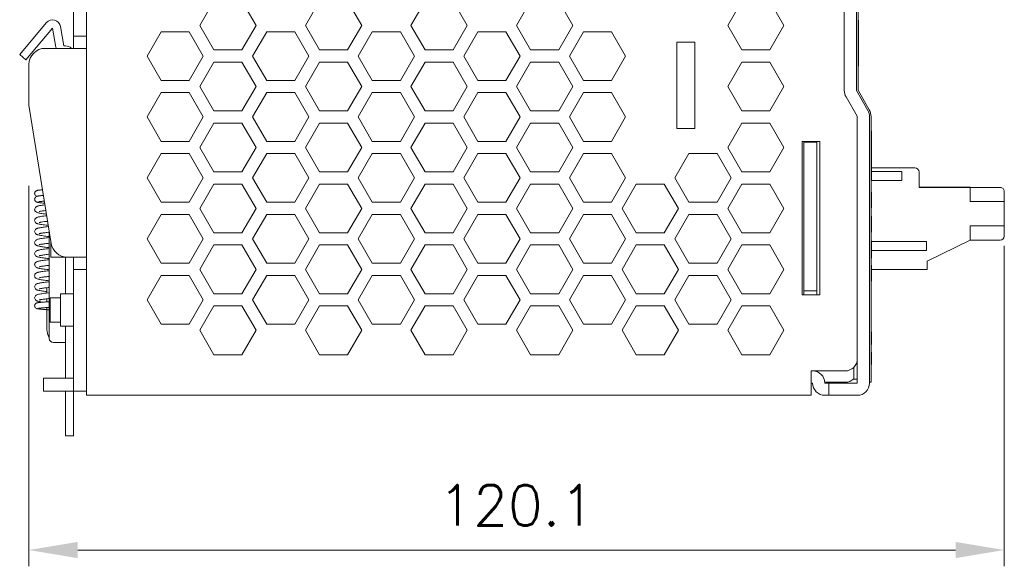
# Model space of a CAD drawing. Header units: millimetres. Extents: x 0 to 420, y 0 to 297.
# Tile 2 of 13: x 160 to 281, y 67 to 134. Entities that reach past the tile are written whole.
import ezdxf

# ---------------------------------------------------------------- set-up
doc = ezdxf.new("R2010")
doc.units = ezdxf.units.MM
doc.layers.get('0').update_dxf_attribs({"linetype": 'CONTINUOUS', "lineweight": 13})
doc.layers.get('Defpoints').update_dxf_attribs({"linetype": 'CONTINUOUS', "lineweight": 13})
doc.layers.add('Dimension', color=2, linetype='CONTINUOUS', lineweight=9)
doc.styles.get("Standard").update_dxf_attribs({"font": 'romans.shx'})
doc.dimstyles.new('yutana', dxfattribs={"dimtxt": 3.5, "dimasz": 3, "dimexe": 1, "dimexo": 0.6, "dimgap": 1.5, "dimtad": 1, "dimdec": 1, "dimzin": 0, "dimdsep": 46, "dimtxsty": 'Standard', "dimcen": 0, "dimadec": 0, "dimazin": 0, "dimtp": 0.01, "dimtm": 0.01, "dimtfac": 1, "dimtdec": 1, "dimtmove": 0, "dimatfit": 3, "dimfxl": 1, "dimtolj": 1, "dimtzin": 0, "dimlwd": 0, "dimlwe": 0, "dimarcsym": 0})

# ---------------------------------------------------------------- blocks, each defined once
blk = doc.blocks.new('*D8')
at = {"layer": 'Defpoints', "color": 0, "ltscale": 5}
for p in [(161.08, 114.97), (281.18, 107.59), (281.18, 68.96)]:
    blk.add_point(p, dxfattribs=at)
at = {"layer": 'Dimension', "color": 0, "lineweight": 0, "ltscale": 5}
for p, q in [((161.08, 113.77), (161.08, 66.96)), ((281.18, 106.39), (281.18, 66.96)), ((167.08, 68.96), (275.18, 68.96))]:
    blk.add_line(p, q, dxfattribs=at)
at = {"layer": 'Dimension', "color": 0, "ltscale": 5}
for points in [[(167.08, 69.96), (167.08, 67.96), (161.08, 68.96)], [(275.18, 69.96), (275.18, 67.96), (281.18, 68.96)]]:
    blk.add_solid(points, dxfattribs=at)
at = {"layer": 'Dimension', "color": 0, "ltscale": 5, "insert": (221.13, 74.46), "char_height": 5, "attachment_point": 5}
blk.add_mtext('\\A1;120.1', dxfattribs=at)

msp = doc.modelspace()

# ---------------------------------------------------------------- linework, layer by layer
for p, q in [((168.18, 88), (168.18, 207.5)), ((261.48, 125.52), (261.48, 171.56)), ((262.98, 171.59), (262.98, 125.5)), ((263.18, 125.55), (263.18, 171.59)), ((166.58, 130.7), (166.58, 166)), ((182.12, 133.5), (183.85, 136.5)), ((187.31, 136.5), (189.05, 133.5)), ((195.12, 133.5), (196.85, 136.5)), ((200.31, 136.5), (202.05, 133.5)), ((208.12, 133.5), (209.85, 136.5)), ((213.31, 136.5), (215.05, 133.5)), ((221.12, 133.5), (222.85, 136.5)), ((226.31, 136.5), (228.05, 133.5)), ((247.12, 133.5), (248.85, 136.5)), ((252.31, 136.5), (254.05, 133.5)), ((159.94, 129.94), (163.21, 133.84)), ((164.96, 133.37), (165.38, 131)), ((183.85, 130.5), (182.12, 133.5)), ((189.05, 133.5), (187.31, 130.5)), ((196.85, 130.5), (195.12, 133.5)), ((202.05, 133.5), (200.31, 130.5)), ((209.85, 130.5), (208.12, 133.5)), ((215.05, 133.5), (213.31, 130.5)), ((222.85, 130.5), (221.12, 133.5)), ((228.05, 133.5), (226.31, 130.5)), ((248.85, 130.5), (247.12, 133.5)), ((254.05, 133.5), (252.31, 130.5)), ((263.18, 134.16), (263.21, 134.16)), ((263.21, 134.16), (263.21, 128.5)), ((163.98, 133.2), (160.7, 129.29)), ((164.4, 130.83), (163.98, 133.2)), ((168.18, 132.2), (166.58, 132.2)), ((175.62, 129.75), (177.35, 132.75)), ((177.35, 132.75), (180.81, 132.75)), ((180.81, 132.75), (182.55, 129.75)), ((188.62, 129.75), (190.35, 132.75)), ((190.35, 132.75), (193.81, 132.75)), ((193.81, 132.75), (195.55, 129.75)), ((201.62, 129.75), (203.35, 132.75)), ((203.35, 132.75), (206.81, 132.75)), ((206.81, 132.75), (208.55, 129.75)), ((214.62, 129.75), (216.35, 132.75)), ((216.35, 132.75), (219.81, 132.75)), ((219.81, 132.75), (221.55, 129.75)), ((227.62, 129.75), (229.35, 132.75)), ((229.35, 132.75), (232.81, 132.75)), ((232.81, 132.75), (234.55, 129.75)), ((165.58, 131), (165.38, 131)), ((240.87, 120.85), (240.87, 131.45)), ((240.87, 131.45), (243.07, 131.45)), ((243.07, 131.45), (243.07, 120.85)), ((160.7, 129.29), (159.94, 129.94)), ((163.08, 130.7), (168.18, 130.7)), ((177.35, 126.75), (175.62, 129.75)), ((182.55, 129.75), (180.81, 126.75)), ((187.31, 130.5), (183.85, 130.5)), ((190.35, 126.75), (188.62, 129.75)), ((195.55, 129.75), (193.81, 126.75)), ((200.31, 130.5), (196.85, 130.5)), ((203.35, 126.75), (201.62, 129.75)), ((208.55, 129.75), (206.81, 126.75)), ((213.31, 130.5), (209.85, 130.5)), ((216.35, 126.75), (214.62, 129.75)), ((221.55, 129.75), (219.81, 126.75)), ((226.31, 130.5), (222.85, 130.5)), ((229.35, 126.75), (227.62, 129.75)), ((234.55, 129.75), (232.81, 126.75)), ((252.31, 130.5), (248.85, 130.5)), ((161.08, 123.7), (161.08, 128.7)), ((182.12, 126), (183.85, 129)), ((183.85, 129), (187.31, 129)), ((187.31, 129), (189.05, 126)), ((195.12, 126), (196.85, 129)), ((196.85, 129), (200.31, 129)), ((200.31, 129), (202.05, 126)), ((208.12, 126), (209.85, 129)), ((209.85, 129), (213.31, 129)), ((213.31, 129), (215.05, 126)), ((221.12, 126), (222.85, 129)), ((222.85, 129), (226.31, 129)), ((226.31, 129), (228.05, 126)), ((247.12, 126), (248.85, 129)), ((248.85, 129), (252.31, 129)), ((252.31, 129), (254.05, 126)), ((263.18, 128.56), (263.21, 128.56)), ((263.18, 128.5), (263.21, 128.5)), ((180.81, 126.75), (177.35, 126.75)), ((193.81, 126.75), (190.35, 126.75)), ((206.81, 126.75), (203.35, 126.75)), ((219.81, 126.75), (216.35, 126.75)), ((232.81, 126.75), (229.35, 126.75)), ((175.62, 122.25), (177.35, 125.25)), ((177.35, 125.25), (180.81, 125.25)), ((180.81, 125.25), (182.55, 122.25)), ((183.85, 123), (182.12, 126)), ((189.05, 126), (187.31, 123)), ((188.62, 122.25), (190.35, 125.25)), ((190.35, 125.25), (193.81, 125.25)), ((193.81, 125.25), (195.55, 122.25)), ((196.85, 123), (195.12, 126)), ((202.05, 126), (200.31, 123)), ((201.62, 122.25), (203.35, 125.25)), ((203.35, 125.25), (206.81, 125.25)), ((206.81, 125.25), (208.55, 122.25)), ((209.85, 123), (208.12, 126)), ((215.05, 126), (213.31, 123)), ((214.62, 122.25), (216.35, 125.25)), ((216.35, 125.25), (219.81, 125.25)), ((219.81, 125.25), (221.55, 122.25)), ((222.85, 123), (221.12, 126)), ((228.05, 126), (226.31, 123)), ((227.62, 122.25), (229.35, 125.25)), ((229.35, 125.25), (232.81, 125.25)), ((232.81, 125.25), (234.55, 122.25)), ((248.85, 123), (247.12, 126)), ((254.05, 126), (252.31, 123)), ((261.48, 125.5), (261.48, 125.52)), ((262.98, 125.5), (264.38, 123.04)), ((264.56, 123.14), (263.18, 125.55)), ((161.08, 123.7), (163.81, 106.68)), ((261.69, 124.73), (261.68, 124.75)), ((263.06, 122.35), (261.69, 124.73)), ((187.31, 123), (183.85, 123)), ((200.31, 123), (196.85, 123)), ((213.31, 123), (209.85, 123)), ((226.31, 123), (222.85, 123)), ((252.31, 123), (248.85, 123)), ((177.35, 119.25), (175.62, 122.25)), ((182.55, 122.25), (180.81, 119.25)), ((182.12, 118.5), (183.85, 121.5)), ((183.85, 121.5), (187.31, 121.5)), ((187.31, 121.5), (189.05, 118.5)), ((190.35, 119.25), (188.62, 122.25)), ((195.55, 122.25), (193.81, 119.25)), ((195.12, 118.5), (196.85, 121.5)), ((196.85, 121.5), (200.31, 121.5)), ((200.31, 121.5), (202.05, 118.5)), ((203.35, 119.25), (201.62, 122.25)), ((208.55, 122.25), (206.81, 119.25)), ((208.12, 118.5), (209.85, 121.5)), ((209.85, 121.5), (213.31, 121.5)), ((213.31, 121.5), (215.05, 118.5)), ((216.35, 119.25), (214.62, 122.25)), ((221.55, 122.25), (219.81, 119.25)), ((221.12, 118.5), (222.85, 121.5)), ((222.85, 121.5), (226.31, 121.5)), ((226.31, 121.5), (228.05, 118.5)), ((229.35, 119.25), (227.62, 122.25)), ((234.55, 122.25), (232.81, 119.25)), ((247.12, 118.5), (248.85, 121.5)), ((248.85, 121.5), (252.31, 121.5)), ((252.31, 121.5), (254.05, 118.5)), ((263.08, 122.3), (263.06, 122.35)), ((263.08, 122.25), (263.08, 122.3)), ((263.08, 92.5), (263.08, 122.25)), ((264.58, 122.3), (264.58, 89.5)), ((264.78, 89.6), (264.78, 122.3)), ((243.07, 120.85), (240.87, 120.85)), ((264.78, 120.53), (264.81, 120.53)), ((264.78, 120.5), (264.81, 120.5)), ((264.78, 120.12), (264.81, 120.12)), ((264.81, 120.53), (264.81, 120.12)), ((264.81, 120.12), (264.81, 119.2)), ((180.81, 119.25), (177.35, 119.25)), ((193.81, 119.25), (190.35, 119.25)), ((206.81, 119.25), (203.35, 119.25)), ((219.81, 119.25), (216.35, 119.25)), ((232.81, 119.25), (229.35, 119.25)), ((256.28, 119.25), (258.48, 119.25)), ((256.28, 100.35), (256.28, 119.25)), ((256.48, 119.25), (256.48, 119.21)), ((258.08, 119.17), (256.48, 119.17)), ((256.48, 119.17), (256.48, 100.35)), ((258.08, 119.25), (258.08, 119.21)), ((258.08, 119.21), (258.08, 119.17)), ((258.08, 119.17), (258.08, 100.35)), ((258.48, 119.25), (258.48, 100.35)), ((264.78, 119.2), (264.81, 119.2)), ((264.81, 119.2), (264.81, 117.7)), ((175.62, 114.75), (177.35, 117.75)), ((177.35, 117.75), (180.81, 117.75)), ((180.81, 117.75), (182.55, 114.75)), ((183.85, 115.5), (182.12, 118.5)), ((189.05, 118.5), (187.31, 115.5)), ((188.62, 114.75), (190.35, 117.75)), ((190.35, 117.75), (193.81, 117.75)), ((193.81, 117.75), (195.55, 114.75)), ((196.85, 115.5), (195.12, 118.5)), ((202.05, 118.5), (200.31, 115.5)), ((201.62, 114.75), (203.35, 117.75)), ((203.35, 117.75), (206.81, 117.75)), ((206.81, 117.75), (208.55, 114.75)), ((209.85, 115.5), (208.12, 118.5)), ((215.05, 118.5), (213.31, 115.5)), ((214.62, 114.75), (216.35, 117.75)), ((216.35, 117.75), (219.81, 117.75)), ((219.81, 117.75), (221.55, 114.75)), ((222.85, 115.5), (221.12, 118.5)), ((228.05, 118.5), (226.31, 115.5)), ((227.62, 114.75), (229.35, 117.75)), ((229.35, 117.75), (232.81, 117.75)), ((232.81, 117.75), (234.55, 114.75)), ((240.62, 114.75), (242.35, 117.75)), ((242.35, 117.75), (245.81, 117.75)), ((245.81, 117.75), (247.55, 114.75)), ((248.85, 115.5), (247.12, 118.5)), ((254.05, 118.5), (252.31, 115.5)), ((264.78, 117.7), (264.81, 117.7)), ((264.81, 117.68), (264.81, 117.5)), ((264.78, 117.49), (264.81, 117.49)), ((264.78, 117.08), (264.81, 117.08)), ((264.78, 116.5), (264.81, 116.5)), ((264.81, 117.49), (264.81, 114.5)), ((187.31, 115.5), (183.85, 115.5)), ((200.31, 115.5), (196.85, 115.5)), ((213.31, 115.5), (209.85, 115.5)), ((226.31, 115.5), (222.85, 115.5)), ((252.31, 115.5), (248.85, 115.5)), ((264.78, 116), (264.81, 116)), ((264.81, 116), (268.68, 116)), ((264.81, 116), (268.68, 116)), ((264.81, 116), (268.68, 116)), ((270.18, 115.99), (264.81, 115.99)), ((268.68, 115.99), (264.81, 115.99)), ((268.58, 115.53), (264.81, 115.53)), ((268.58, 114.44), (268.58, 115.53)), ((270.68, 113.59), (270.68, 115.49)), ((177.35, 111.75), (175.62, 114.75)), ((182.55, 114.75), (180.81, 111.75)), ((182.12, 111), (183.85, 114)), ((183.85, 114), (187.31, 114)), ((187.31, 114), (189.05, 111)), ((190.35, 111.75), (188.62, 114.75)), ((195.55, 114.75), (193.81, 111.75)), ((195.12, 111), (196.85, 114)), ((196.85, 114), (200.31, 114)), ((200.31, 114), (202.05, 111)), ((203.35, 111.75), (201.62, 114.75)), ((208.55, 114.75), (206.81, 111.75)), ((208.12, 111), (209.85, 114)), ((209.85, 114), (213.31, 114)), ((213.31, 114), (215.05, 111)), ((216.35, 111.75), (214.62, 114.75)), ((221.55, 114.75), (219.81, 111.75)), ((221.12, 111), (222.85, 114)), ((222.85, 114), (226.31, 114)), ((226.31, 114), (228.05, 111)), ((229.35, 111.75), (227.62, 114.75)), ((234.55, 114.75), (232.81, 111.75)), ((234.12, 111), (235.85, 114)), ((235.85, 114), (239.31, 114)), ((239.31, 114), (241.05, 111)), ((242.35, 111.75), (240.62, 114.75)), ((247.55, 114.75), (245.81, 111.75)), ((247.12, 111), (248.85, 114)), ((248.85, 114), (252.31, 114)), ((252.31, 114), (254.05, 111)), ((264.78, 114.5), (264.81, 114.5)), ((264.78, 114.48), (264.81, 114.48)), ((268.58, 114.44), (264.78, 114.44)), ((264.81, 114.49), (264.81, 114.48)), ((264.78, 113), (264.81, 113)), ((264.81, 113), (264.81, 111.5)), ((270.68, 113.61), (276.96, 113.61)), ((276.96, 113.59), (270.68, 113.59)), ((276.96, 113.59), (280.68, 113.59)), ((276.96, 111.84), (276.96, 113.59)), ((281.18, 107.59), (281.18, 113.09)), ((162.75, 112.59), (162.86, 112.6)), ((180.81, 111.75), (177.35, 111.75)), ((193.81, 111.75), (190.35, 111.75)), ((206.81, 111.75), (203.35, 111.75)), ((219.81, 111.75), (216.35, 111.75)), ((232.81, 111.75), (229.35, 111.75)), ((245.81, 111.75), (242.35, 111.75)), ((281.18, 111.84), (276.96, 111.84)), ((183.85, 108), (182.12, 111)), ((189.05, 111), (187.31, 108)), ((196.85, 108), (195.12, 111)), ((202.05, 111), (200.31, 108)), ((209.85, 108), (208.12, 111)), ((215.05, 111), (213.31, 108)), ((222.85, 108), (221.12, 111)), ((228.05, 111), (226.31, 108)), ((235.85, 108), (234.12, 111)), ((241.05, 111), (239.31, 108)), ((248.85, 108), (247.12, 111)), ((254.05, 111), (252.31, 108)), ((264.78, 111.5), (264.81, 111.5)), ((264.78, 111.48), (264.81, 111.48)), ((264.78, 111.25), (264.81, 111.25)), ((264.78, 111.08), (264.81, 111.08)), ((264.78, 111.06), (264.81, 111.06)), ((264.81, 111.49), (264.81, 111.26)), ((264.81, 111.25), (264.81, 111.08)), ((162.57, 109.3), (162.57, 109.3)), ((175.62, 107.25), (177.35, 110.25)), ((177.35, 110.25), (180.81, 110.25)), ((180.81, 110.25), (182.55, 107.25)), ((188.62, 107.25), (190.35, 110.25)), ((190.35, 110.25), (193.81, 110.25)), ((193.81, 110.25), (195.55, 107.25)), ((201.62, 107.25), (203.35, 110.25)), ((203.35, 110.25), (206.81, 110.25)), ((206.81, 110.25), (208.55, 107.25)), ((214.62, 107.25), (216.35, 110.25)), ((216.35, 110.25), (219.81, 110.25)), ((219.81, 110.25), (221.55, 107.25)), ((227.62, 107.25), (229.35, 110.25)), ((229.35, 110.25), (232.81, 110.25)), ((232.81, 110.25), (234.55, 107.25)), ((240.62, 107.25), (242.35, 110.25)), ((242.35, 110.25), (245.81, 110.25)), ((245.81, 110.25), (247.55, 107.25)), ((264.78, 110.03), (264.81, 110.03)), ((264.78, 110), (264.81, 110)), ((264.81, 110.03), (264.81, 108.5)), ((163.48, 108.76), (163.28, 108.74)), ((163.58, 108.12), (163.58, 95)), ((187.31, 108), (183.85, 108)), ((200.31, 108), (196.85, 108)), ((213.31, 108), (209.85, 108)), ((226.31, 108), (222.85, 108)), ((239.31, 108), (235.85, 108)), ((252.31, 108), (248.85, 108)), ((264.78, 108.5), (264.81, 108.5)), ((264.78, 108.48), (264.81, 108.48)), ((264.78, 108.41), (264.81, 108.41)), ((264.78, 108.06), (264.81, 108.06)), ((264.81, 108.48), (264.81, 108.06)), ((276.96, 108.84), (281.18, 108.84)), ((276.96, 107.09), (276.96, 108.84)), ((163.78, 106.87), (163.78, 105)), ((177.35, 104.25), (175.62, 107.25)), ((182.55, 107.25), (180.81, 104.25)), ((190.35, 104.25), (188.62, 107.25)), ((195.55, 107.25), (193.81, 104.25)), ((203.35, 104.25), (201.62, 107.25)), ((208.55, 107.25), (206.81, 104.25)), ((216.35, 104.25), (214.62, 107.25)), ((221.55, 107.25), (219.81, 104.25)), ((229.35, 104.25), (227.62, 107.25)), ((234.55, 107.25), (232.81, 104.25)), ((242.35, 104.25), (240.62, 107.25)), ((247.55, 107.25), (245.81, 104.25)), ((264.78, 107.03), (264.81, 107.03)), ((264.78, 107), (264.81, 107)), ((264.78, 106.73), (264.81, 106.73)), ((264.81, 107.03), (264.81, 105.5)), ((271.58, 106.93), (264.81, 106.93)), ((271.58, 105.84), (271.58, 106.93)), ((276.96, 107.09), (271.68, 104.51)), ((276.96, 107.09), (280.68, 107.09)), ((182.12, 103.5), (183.85, 106.5)), ((183.85, 106.5), (187.31, 106.5)), ((187.31, 106.5), (189.05, 103.5)), ((195.12, 103.5), (196.85, 106.5)), ((196.85, 106.5), (200.31, 106.5)), ((200.31, 106.5), (202.05, 103.5)), ((208.12, 103.5), (209.85, 106.5)), ((209.85, 106.5), (213.31, 106.5)), ((213.31, 106.5), (215.05, 103.5)), ((221.12, 103.5), (222.85, 106.5)), ((222.85, 106.5), (226.31, 106.5)), ((226.31, 106.5), (228.05, 103.5)), ((234.12, 103.5), (235.85, 106.5)), ((235.85, 106.5), (239.31, 106.5)), ((239.31, 106.5), (241.05, 103.5)), ((247.12, 103.5), (248.85, 106.5)), ((248.85, 106.5), (252.31, 106.5)), ((252.31, 106.5), (254.05, 103.5)), ((264.78, 106.33), (264.81, 106.33)), ((264.78, 106.15), (264.81, 106.15)), ((264.78, 105.74), (264.81, 105.74)), ((264.78, 105.5), (264.81, 105.5)), ((271.58, 105.84), (264.81, 105.84)), ((264.81, 105.49), (264.81, 105.28)), ((163.58, 104.69), (163.34, 104.67)), ((163.78, 105), (165.79, 105)), ((165.58, 105), (165.58, 100.5)), ((165.79, 105), (168.18, 105)), ((166.58, 83), (166.58, 105)), ((264.78, 105.27), (264.81, 105.27)), ((264.78, 104.86), (264.81, 104.86)), ((264.81, 105.27), (264.81, 104.86)), ((271.68, 103.49), (271.68, 104.51)), ((163.58, 103.33), (163.34, 103.31)), ((163.42, 103.98), (163.58, 103.99)), ((168.18, 103.5), (166.58, 103.5)), ((180.81, 104.25), (177.35, 104.25)), ((183.85, 100.5), (182.12, 103.5)), ((189.05, 103.5), (187.31, 100.5)), ((193.81, 104.25), (190.35, 104.25)), ((196.85, 100.5), (195.12, 103.5)), ((202.05, 103.5), (200.31, 100.5)), ((206.81, 104.25), (203.35, 104.25)), ((209.85, 100.5), (208.12, 103.5)), ((215.05, 103.5), (213.31, 100.5)), ((219.81, 104.25), (216.35, 104.25)), ((222.85, 100.5), (221.12, 103.5)), ((228.05, 103.5), (226.31, 100.5)), ((232.81, 104.25), (229.35, 104.25)), ((235.85, 100.5), (234.12, 103.5)), ((241.05, 103.5), (239.31, 100.5)), ((245.81, 104.25), (242.35, 104.25)), ((248.85, 100.5), (247.12, 103.5)), ((254.05, 103.5), (252.31, 100.5)), ((264.78, 104), (264.81, 104)), ((264.81, 104), (264.81, 102.5)), ((264.81, 103.49), (271.68, 103.49)), ((163.38, 102.61), (163.58, 102.63)), ((175.62, 99.75), (177.35, 102.75)), ((177.35, 102.75), (180.81, 102.75)), ((180.81, 102.75), (182.55, 99.75)), ((188.62, 99.75), (190.35, 102.75)), ((190.35, 102.75), (193.81, 102.75)), ((193.81, 102.75), (195.55, 99.75)), ((201.62, 99.75), (203.35, 102.75)), ((203.35, 102.75), (206.81, 102.75)), ((206.81, 102.75), (208.55, 99.75)), ((214.62, 99.75), (216.35, 102.75)), ((216.35, 102.75), (219.81, 102.75)), ((219.81, 102.75), (221.55, 99.75)), ((227.62, 99.75), (229.35, 102.75)), ((229.35, 102.75), (232.81, 102.75)), ((232.81, 102.75), (234.55, 99.75)), ((240.62, 99.75), (242.35, 102.75)), ((242.35, 102.75), (245.81, 102.75)), ((245.81, 102.75), (247.55, 99.75)), ((264.78, 102.5), (264.81, 102.5)), ((264.78, 102.48), (264.81, 102.48)), ((264.78, 102.41), (264.81, 102.41)), ((264.78, 102.06), (264.81, 102.06)), ((264.81, 102.49), (264.81, 102.06)), ((163.15, 101.23), (163.3, 101.24)), ((163.28, 100.58), (163.28, 101.24)), ((258.08, 100.87), (256.48, 100.87)), ((162.28, 99.56), (162.28, 99.56)), ((163.37, 99.5), (163.11, 99.49)), ((163.28, 99.5), (163.28, 99.88)), ((163.58, 99.51), (163.37, 99.5)), ((163.58, 100.61), (163.48, 100.6)), ((163.68, 97), (163.68, 100)), ((163.68, 100), (164.98, 100)), ((164.98, 96.5), (164.98, 100.5)), ((166.58, 100.5), (164.98, 100.5)), ((177.35, 96.75), (175.62, 99.75)), ((182.55, 99.75), (180.81, 96.75)), ((187.31, 100.5), (183.85, 100.5)), ((190.35, 96.75), (188.62, 99.75)), ((195.55, 99.75), (193.81, 96.75)), ((200.31, 100.5), (196.85, 100.5)), ((203.35, 96.75), (201.62, 99.75)), ((208.55, 99.75), (206.81, 96.75)), ((213.31, 100.5), (209.85, 100.5)), ((216.35, 96.75), (214.62, 99.75)), ((221.55, 99.75), (219.81, 96.75)), ((226.31, 100.5), (222.85, 100.5)), ((229.35, 96.75), (227.62, 99.75)), ((234.55, 99.75), (232.81, 96.75)), ((239.31, 100.5), (235.85, 100.5)), ((242.35, 96.75), (240.62, 99.75)), ((247.55, 99.75), (245.81, 96.75)), ((252.31, 100.5), (248.85, 100.5)), ((258.48, 100.35), (256.28, 100.35)), ((163.13, 98.79), (163.28, 98.8)), ((163.16, 98.56), (163.28, 98.55)), ((163.28, 96.1), (163.28, 98.8)), ((163.28, 98.5), (163.58, 98.5)), ((182.12, 96), (183.85, 99)), ((183.85, 99), (187.31, 99)), ((187.31, 99), (189.05, 96)), ((195.12, 96), (196.85, 99)), ((196.85, 99), (200.31, 99)), ((200.31, 99), (202.05, 96)), ((208.12, 96), (209.85, 99)), ((209.85, 99), (213.31, 99)), ((213.31, 99), (215.05, 96)), ((221.12, 96), (222.85, 99)), ((222.85, 99), (226.31, 99)), ((226.31, 99), (228.05, 96)), ((234.12, 96), (235.85, 99)), ((235.85, 99), (239.31, 99)), ((239.31, 99), (241.05, 96)), ((247.12, 96), (248.85, 99)), ((248.85, 99), (252.31, 99)), ((252.31, 99), (254.05, 96)), ((163.68, 97), (164.98, 97)), ((166.58, 96.5), (164.98, 96.5)), ((165.58, 96.5), (165.58, 90.1)), ((180.81, 96.75), (177.35, 96.75)), ((183.85, 93), (182.12, 96)), ((189.05, 96), (187.31, 93)), ((193.81, 96.75), (190.35, 96.75)), ((196.85, 93), (195.12, 96)), ((202.05, 96), (200.31, 93)), ((206.81, 96.75), (203.35, 96.75)), ((209.85, 93), (208.12, 96)), ((215.05, 96), (213.31, 93)), ((219.81, 96.75), (216.35, 96.75)), ((222.85, 93), (221.12, 96)), ((228.05, 96), (226.31, 93)), ((232.81, 96.75), (229.35, 96.75)), ((235.85, 93), (234.12, 96)), ((241.05, 96), (239.31, 93)), ((245.81, 96.75), (242.35, 96.75)), ((248.85, 93), (247.12, 96)), ((254.05, 96), (252.31, 93)), ((264.78, 95.81), (264.81, 95.81)), ((264.81, 95.81), (264.81, 95.37)), ((264.78, 95.37), (264.81, 95.37)), ((264.78, 95.35), (264.81, 95.35)), ((264.81, 95.35), (264.81, 94.3)), ((164.08, 94.5), (165.58, 94.5)), ((264.78, 94.3), (264.81, 94.3)), ((264.78, 94.27), (264.81, 94.27)), ((264.81, 94.29), (264.81, 94.27)), ((187.31, 93), (183.85, 93)), ((200.31, 93), (196.85, 93)), ((213.31, 93), (209.85, 93)), ((226.31, 93), (222.85, 93)), ((239.31, 93), (235.85, 93)), ((252.31, 93), (248.85, 93)), ((263.08, 89.5), (263.08, 92.5)), ((264.78, 93.33), (264.81, 93.33)), ((264.78, 93.3), (264.81, 93.3)), ((264.81, 93.33), (264.81, 91.8)), ((257.38, 91), (261.58, 91)), ((257.38, 88), (257.38, 91)), ((262.65, 90), (262.65, 91.47)), ((264.78, 91.8), (264.81, 91.8)), ((264.78, 91.78), (264.81, 91.78)), ((264.81, 91.78), (264.81, 91.78)), ((162.88, 90.1), (162.88, 88.5)), ((162.88, 90.1), (166.58, 90.1)), ((262.65, 90), (263.08, 90)), ((257.58, 89.5), (257.38, 89.5)), ((259.08, 89.6), (261.58, 89.6)), ((259.08, 89.5), (263.08, 89.5)), ((259.58, 89.5), (259.58, 88)), ((264.78, 89.6), (264.58, 89.6)), ((162.88, 88.5), (168.18, 88.5)), ((165.58, 83), (165.58, 88.5)), ((257.38, 88), (168.18, 88)), ((259.08, 88), (263.08, 88)), ((165.58, 83), (166.58, 83))]:
    msp.add_line(p, q)
for points in [[(162.75, 113.29), (162.74, 113.29), (162.63, 113.28), (162.53, 113.27), (162.44, 113.26), (162.36, 113.25), (162.29, 113.25), (162.23, 113.24), (162.18, 113.23), (162.13, 113.22), (162.09, 113.21), (162.04, 113.2), (161.99, 113.18), (161.93, 113.14), (161.87, 113.08), (161.82, 113.01), (161.79, 112.92), (161.78, 112.85)], [(161.78, 112.85), (161.79, 112.78), (161.82, 112.69), (161.87, 112.61), (161.93, 112.56), (161.99, 112.52), (162.05, 112.5), (162.08, 112.49)], [(162.27, 112.53), (162.21, 112.52), (162.15, 112.51), (162.1, 112.5), (162.05, 112.48), (161.99, 112.46), (161.93, 112.42), (161.87, 112.36), (161.82, 112.28), (161.79, 112.19), (161.78, 112.13)], [(161.78, 112.13), (161.79, 112.06), (161.82, 111.97), (161.87, 111.89), (161.94, 111.83), (162, 111.8), (162.06, 111.77), (162.12, 111.75), (162.18, 111.74), (162.24, 111.73), (162.32, 111.71), (162.41, 111.7), (162.52, 111.69), (162.64, 111.67), (162.78, 111.66), (162.94, 111.64), (163.02, 111.63)], [(162.26, 112.54), (162.26, 112.54), (162.26, 112.54), (162.28, 112.54), (162.3, 112.54), (162.33, 112.55), (162.36, 112.55), (162.41, 112.56), (162.46, 112.56), (162.52, 112.57), (162.59, 112.57), (162.67, 112.58), (162.75, 112.59)], [(162.86, 112.59), (162.85, 112.59), (162.72, 112.58), (162.61, 112.57), (162.51, 112.56), (162.42, 112.55), (162.34, 112.54), (162.27, 112.53)], [(162.28, 111.83), (162.28, 111.83), (162.29, 111.83), (162.31, 111.83), (162.34, 111.84), (162.38, 111.84), (162.43, 111.85), (162.49, 111.86), (162.56, 111.87), (162.65, 111.87), (162.74, 111.88), (162.84, 111.89), (162.95, 111.9), (162.97, 111.9)], [(163.05, 111.43), (162.99, 111.43), (162.85, 111.41), (162.71, 111.39), (162.59, 111.37), (162.48, 111.35), (162.38, 111.34), (162.29, 111.32), (162.21, 111.3), (162.14, 111.28), (162.07, 111.25), (162.01, 111.23), (161.95, 111.19), (161.88, 111.13), (161.83, 111.05), (161.79, 110.95), (161.78, 110.88)], [(161.78, 110.88), (161.79, 110.81), (161.82, 110.71), (161.88, 110.62), (161.95, 110.56), (162.02, 110.52), (162.09, 110.49), (162.16, 110.47), (162.24, 110.45), (162.33, 110.43), (162.43, 110.41), (162.54, 110.39), (162.67, 110.37), (162.82, 110.35), (162.99, 110.32), (163.17, 110.3), (163.23, 110.3)], [(162.33, 110.61), (162.33, 110.61), (162.34, 110.61), (162.38, 110.62), (162.42, 110.63), (162.48, 110.65), (162.56, 110.66), (162.64, 110.68), (162.74, 110.69), (162.84, 110.71), (162.96, 110.72), (163.09, 110.74), (163.16, 110.75)], [(162.49, 110), (162.41, 109.98), (162.32, 109.96), (162.25, 109.95), (162.18, 109.93), (162.11, 109.91), (162.05, 109.89), (161.99, 109.86), (161.93, 109.82), (161.87, 109.76), (161.82, 109.68), (161.79, 109.59), (161.78, 109.52)], [(161.78, 109.52), (161.79, 109.43), (161.83, 109.34), (161.88, 109.26), (161.95, 109.2), (162.02, 109.16), (162.08, 109.13), (162.15, 109.11), (162.23, 109.09), (162.32, 109.07), (162.42, 109.05), (162.54, 109.03), (162.68, 109.01), (162.83, 108.98), (163, 108.96), (163.19, 108.94), (163.39, 108.92), (163.45, 108.91)], [(162.33, 109.25), (162.33, 109.25), (162.34, 109.25), (162.36, 109.26), (162.4, 109.27), (162.45, 109.28), (162.51, 109.29), (162.57, 109.3)], [(163.26, 110.1), (163.13, 110.08), (162.89, 110.06), (162.67, 110.03), (162.49, 110)], [(162.57, 109.3), (162.76, 109.33), (163.01, 109.37), (163.27, 109.4), (163.37, 109.41)], [(163.28, 108.74), (163.11, 108.72), (162.96, 108.7), (162.82, 108.68), (162.69, 108.67), (162.57, 108.65), (162.46, 108.63), (162.36, 108.61), (162.28, 108.59), (162.2, 108.58), (162.13, 108.56), (162.07, 108.53), (162.01, 108.51), (161.95, 108.47), (161.88, 108.41), (161.83, 108.33), (161.79, 108.23), (161.78, 108.16)], [(161.78, 108.16), (161.79, 108.07), (161.83, 107.98), (161.88, 107.9), (161.95, 107.84), (162.02, 107.8), (162.08, 107.77), (162.15, 107.75), (162.23, 107.73), (162.32, 107.71), (162.42, 107.69), (162.54, 107.67), (162.68, 107.65), (162.83, 107.63), (162.99, 107.6), (163.17, 107.58), (163.36, 107.56), (163.58, 107.54)], [(162.33, 107.89), (162.33, 107.89), (162.34, 107.89), (162.37, 107.9), (162.42, 107.91), (162.48, 107.93), (162.55, 107.94), (162.63, 107.95), (162.73, 107.97), (162.83, 107.98), (162.94, 108), (163.07, 108.01), (163.2, 108.03), (163.34, 108.05), (163.49, 108.06), (163.58, 108.07)], [(163.58, 107.41), (163.38, 107.39), (163.19, 107.37), (163, 107.35), (162.84, 107.33), (162.69, 107.31), (162.55, 107.29), (162.43, 107.27), (162.32, 107.25), (162.23, 107.22), (162.16, 107.2), (162.08, 107.18), (162.02, 107.15), (161.95, 107.11), (161.88, 107.05), (161.83, 106.98), (161.79, 106.88), (161.78, 106.8)], [(161.78, 106.8), (161.79, 106.72), (161.82, 106.62), (161.88, 106.54), (161.95, 106.49), (162.01, 106.45), (162.07, 106.42), (162.13, 106.39), (162.2, 106.38), (162.28, 106.36), (162.36, 106.34), (162.46, 106.32), (162.57, 106.3), (162.68, 106.28), (162.81, 106.27), (162.96, 106.25), (163.11, 106.23), (163.28, 106.21), (163.46, 106.19), (163.58, 106.18)], [(162.33, 106.53), (162.33, 106.53), (162.34, 106.53), (162.37, 106.54), (162.42, 106.55), (162.47, 106.56), (162.54, 106.58), (162.62, 106.59), (162.71, 106.61), (162.81, 106.62), (162.91, 106.64), (163.03, 106.65), (163.16, 106.67), (163.29, 106.68), (163.44, 106.7), (163.58, 106.71)], [(163.58, 106.05), (163.39, 106.03), (163.19, 106.01), (163.01, 105.99), (162.84, 105.97), (162.68, 105.95), (162.55, 105.93), (162.43, 105.91), (162.32, 105.88), (162.23, 105.86), (162.16, 105.84), (162.08, 105.82), (162.02, 105.79), (161.95, 105.75), (161.88, 105.69), (161.83, 105.62), (161.79, 105.52), (161.78, 105.44)], [(161.78, 105.44), (161.79, 105.36), (161.83, 105.26), (161.89, 105.18), (161.95, 105.12), (162.02, 105.08), (162.09, 105.05), (162.16, 105.03), (162.24, 105.01), (162.33, 104.98), (162.44, 104.96), (162.56, 104.94), (162.7, 104.92), (162.85, 104.9), (163.01, 104.88), (163.19, 104.86), (163.37, 104.84), (163.58, 104.82)], [(163.34, 104.67), (163.15, 104.65), (162.97, 104.62), (162.81, 104.6), (162.67, 104.58), (162.54, 104.56), (162.42, 104.54), (162.32, 104.52), (162.24, 104.5), (162.16, 104.48), (162.09, 104.46), (162.02, 104.43), (161.95, 104.39), (161.88, 104.33), (161.82, 104.24), (161.79, 104.14), (161.78, 104.08)], [(162.33, 105.17), (162.33, 105.17), (162.34, 105.17), (162.38, 105.18), (162.43, 105.19), (162.49, 105.21), (162.57, 105.22), (162.67, 105.24), (162.78, 105.26), (162.9, 105.27), (163.03, 105.29), (163.18, 105.31), (163.34, 105.33), (163.51, 105.35), (163.58, 105.35)], [(161.78, 104.08), (161.79, 104), (161.83, 103.9), (161.89, 103.82), (161.96, 103.76), (162.03, 103.72), (162.1, 103.69), (162.17, 103.66), (162.26, 103.64), (162.35, 103.62), (162.47, 103.6), (162.59, 103.58), (162.73, 103.56), (162.89, 103.54), (163.07, 103.51), (163.26, 103.49), (163.46, 103.47), (163.58, 103.46)], [(163.34, 103.31), (163.15, 103.29), (162.97, 103.26), (162.8, 103.24), (162.66, 103.22), (162.53, 103.2), (162.42, 103.18), (162.32, 103.16), (162.23, 103.14), (162.16, 103.12), (162.09, 103.1), (162.02, 103.07), (161.95, 103.03), (161.88, 102.97), (161.82, 102.89), (161.79, 102.79), (161.78, 102.72)], [(162.33, 103.81), (162.33, 103.81), (162.34, 103.81), (162.37, 103.82), (162.42, 103.83), (162.48, 103.85), (162.55, 103.86), (162.64, 103.88), (162.74, 103.89), (162.86, 103.91), (162.98, 103.92), (163.12, 103.94), (163.26, 103.96), (163.42, 103.98)], [(161.78, 102.72), (161.79, 102.64), (161.82, 102.55), (161.88, 102.47), (161.94, 102.41), (162.01, 102.37), (162.07, 102.34), (162.13, 102.32), (162.2, 102.3), (162.28, 102.28), (162.36, 102.26), (162.46, 102.24), (162.58, 102.22), (162.71, 102.2), (162.85, 102.18), (163.01, 102.16), (163.19, 102.14), (163.38, 102.12), (163.58, 102.1)], [(163.58, 101.97), (163.4, 101.95), (163.22, 101.93), (163.06, 101.92), (162.9, 101.9), (162.76, 101.88), (162.63, 101.86), (162.51, 101.84), (162.41, 101.82), (162.31, 101.8), (162.23, 101.78), (162.16, 101.76), (162.09, 101.74), (162.02, 101.71), (161.96, 101.67), (161.89, 101.62), (161.83, 101.53), (161.79, 101.43), (161.78, 101.36)], [(162.33, 102.45), (162.33, 102.45), (162.34, 102.45), (162.38, 102.46), (162.42, 102.47), (162.49, 102.49), (162.56, 102.5), (162.65, 102.52), (162.74, 102.53), (162.85, 102.55), (162.97, 102.56), (163.1, 102.58), (163.23, 102.59), (163.38, 102.61)], [(161.78, 101.36), (161.79, 101.28), (161.83, 101.18), (161.88, 101.1), (161.95, 101.04), (162.01, 101), (162.08, 100.97), (162.15, 100.95), (162.22, 100.93), (162.31, 100.91), (162.41, 100.89), (162.52, 100.87), (162.65, 100.85), (162.79, 100.83), (162.95, 100.81), (163.13, 100.79), (163.28, 100.77)], [(162.33, 101.09), (162.33, 101.09), (162.34, 101.09), (162.38, 101.1), (162.43, 101.11), (162.49, 101.13), (162.57, 101.14), (162.66, 101.16), (162.76, 101.17), (162.88, 101.19), (163.01, 101.21), (163.15, 101.23)], [(163.3, 101.24), (163.46, 101.26), (163.58, 101.27)], [(163.48, 100.6), (163.25, 100.58), (163.04, 100.55), (162.84, 100.53), (162.67, 100.5), (162.52, 100.48), (162.39, 100.46), (162.29, 100.44), (162.19, 100.41), (162.11, 100.39), (162.03, 100.36), (161.96, 100.31), (161.89, 100.26), (161.83, 100.18), (161.79, 100.08), (161.78, 100)], [(161.78, 100), (161.79, 99.92), (161.83, 99.82), (161.88, 99.74), (161.95, 99.68), (162.01, 99.64), (162.07, 99.62), (162.14, 99.59), (162.21, 99.57), (162.28, 99.56)], [(163.11, 99.49), (162.98, 99.48), (162.87, 99.47), (162.76, 99.46), (162.66, 99.46), (162.57, 99.45), (162.49, 99.44), (162.41, 99.43), (162.34, 99.43), (162.28, 99.42), (162.23, 99.41), (162.18, 99.4), (162.13, 99.4), (162.09, 99.39), (162.04, 99.37), (161.99, 99.35), (161.93, 99.32), (161.87, 99.26), (161.82, 99.19), (161.79, 99.1), (161.78, 99.02)], [(162.28, 99.56), (162.4, 99.53), (162.55, 99.51), (162.71, 99.48), (162.83, 99.47)], [(162.33, 99.73), (162.33, 99.73), (162.34, 99.73), (162.38, 99.74), (162.42, 99.75), (162.48, 99.77), (162.55, 99.78), (162.63, 99.79), (162.72, 99.81), (162.83, 99.82), (162.94, 99.84), (163.07, 99.85), (163.2, 99.87)], [(163.2, 99.87), (163.34, 99.89), (163.49, 99.9), (163.58, 99.91)], [(161.78, 99.02), (161.79, 98.95), (161.82, 98.86), (161.87, 98.79), (161.94, 98.73), (162, 98.7), (162.05, 98.68), (162.09, 98.66), (162.14, 98.65), (162.18, 98.64), (162.24, 98.64), (162.29, 98.63), (162.36, 98.62), (162.43, 98.61), (162.51, 98.61), (162.59, 98.6), (162.69, 98.59), (162.79, 98.58), (162.91, 98.58), (163.03, 98.57), (163.16, 98.56)], [(162.26, 98.71), (162.26, 98.71), (162.26, 98.71), (162.28, 98.71), (162.3, 98.72), (162.34, 98.72), (162.38, 98.73), (162.43, 98.73), (162.49, 98.74), (162.55, 98.74), (162.63, 98.75), (162.71, 98.76), (162.8, 98.76), (162.9, 98.77), (163.01, 98.78), (163.13, 98.79)], [(163.28, 98.8), (163.52, 98.81), (163.58, 98.81)]]:
    msp.add_lwpolyline(points)
for centre, radius, start, end in [((163.98, 133.2), 1, 10, 140), ((165.58, 130), 1, 44.4906, 90), ((163.08, 128.7), 2, 90, 180), ((165.38, 131), 1, 190, 197.715), ((263.08, 125.52), 1.6, 180, 209.7449), ((262.98, 125.5), 1.5, 180, 209.7449), ((263.08, 122.3), 1.5, 0, 29.7449), ((263.08, 122.3), 1.7, 0, 29.7449), ((262.88, 122.25), 0.2, 0, 29.7449), ((270.18, 115.49), 0.5, 0, 90), ((280.68, 113.09), 0.5, 359.8941, 90), ((280.68, 107.59), 0.5, 270.1012, 359.9395), ((165.79, 107), 2, 189.1142, 270), ((164.88, 96.1), 1.6, 180, 216), ((164.08, 95), 0.5, 180, 270), ((261.58, 92.5), 1.5, 270, 0), ((257.58, 89.5), 1.5, 0, 90), ((261.58, 91.1), 1.5, 270, 315), ((259.08, 89.5), 1.5, 180, 270), ((263.08, 89.5), 1.5, 270, 0)]:
    msp.add_arc(centre, radius, start, end)

# ---------------------------------------------------------------- dimensions: what is measured, and where the dimension line sits
at = {"layer": 'Dimension', "color": 7}
dim = msp.add_linear_dim(base=(281.18, 68.96), p1=(161.08, 114.97), p2=(281.18, 107.59), dimstyle='yutana', override={"dimscale": 2, "dimtxt": 2.5, "dimasz": 3}, dxfattribs=at)
dim.commit()
dim.dimension.update_dxf_attribs({"geometry": '*D8', "text_midpoint": (221.13, 74.46)})

doc.saveas('drawing.dxf')
